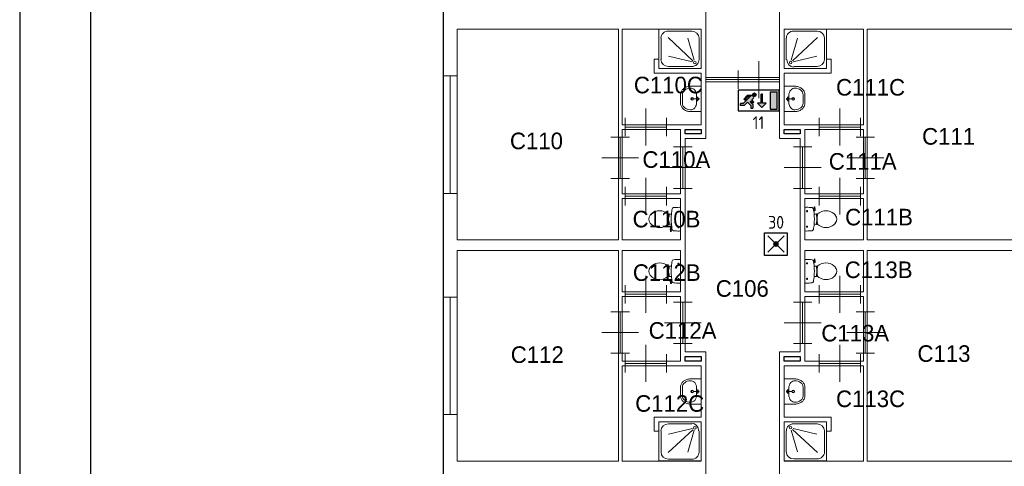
# Model space of a CAD drawing. Header units: millimetres. Extents: x 0 to 597, y 0 to 420.
# Tile 6 of 18: x 0 to 139, y 231 to 294. Entities that reach past the tile are written whole.
import ezdxf
from ezdxf.enums import TextEntityAlignment as Align

# ---------------------------------------------------------------- set-up
doc = ezdxf.new("R2010")
doc.units = ezdxf.units.MM
doc.header["$LTSCALE"] = 100
for name, color, linetype in [('BINNENMUUR', 7, 'Continuous'), ('BOUWKUNDE', 7, 'Continuous'), ('BUITENMUUR', 7, 'Continuous'), ('EL6350--Noodverlichting', 3, 'Continuous'), ('haltronic kader rand', 5, 'Continuous'), ('SANITAIR', 7, 'Continuous')]:
    doc.layers.add(name, color=color, linetype=linetype)
doc.layers.add('LABEL', color=7, linetype='Continuous', lineweight=0)
doc.styles.add('dgn175', font='dgn175.shx')
doc.styles.add('ISO18', font='ISO.shx', dxfattribs={"width": 0.9, "height": 1.8})

# ---------------------------------------------------------------- blocks, each defined once
blk = doc.blocks.new('22311')
at = {"layer": 'SANITAIR', "color": 7, "linetype": 'Continuous', "lineweight": 0}
for p, q in [((0.046, 0.192), (0.046, 0.662)), ((0.153, 0.178), (0.291, 0.658)), ((0.721, 0.67), (0.183, 0.17)), ((0.207, 0.811), (0.713, 0.811)), ((0.874, 0.662), (0.874, 0.192)), ((0.192, 0.142), (0.708, 0.27)), ((0.713, 0.043), (0.207, 0.043))]:
    blk.add_line(p, q, dxfattribs=at)
at = {"layer": 'SANITAIR', "color": 7, "linetype": 'Continuous', "lineweight": 0, "flags": 128}
blk.add_lwpolyline([(0, 0.854), (0, 0), (0.92, 0), (0.92, 0.854), (0, 0.854)], close=True, dxfattribs=at)
at = {"layer": 'SANITAIR', "color": 7, "linetype": 'Continuous', "lineweight": 0}
for centre, major_axis, ratio, start_param, end_param in [((0.208, 0.662), (0.159, 0), 0.956478, 1.570796, 3.141593), ((0.714, 0.662), (0.159, 0), 0.956478, 0, 1.570796), ((0.208, 0.193), (0, -0.161), 0.932569, 4.712389, 6.283185), ((0.714, 0.193), (0.161, 0), 0.928262, 4.712389, 6.283185)]:
    blk.add_ellipse(centre, major_axis=major_axis, ratio=ratio, start_param=start_param, end_param=end_param, dxfattribs=at)
blk.add_ellipse((0.139, 0.129), major_axis=(0, -0.0289), ratio=0.932569, dxfattribs=at)
blk = doc.blocks.new('22312')
at = {"layer": 'SANITAIR', "color": 7, "linetype": 'Continuous', "lineweight": 0}
for p, q in [((-0.874, -0.657), (-0.874, -0.191)), ((-0.721, -0.665), (-0.183, -0.169)), ((-0.713, -0.042), (-0.207, -0.042)), ((-0.192, -0.141), (-0.708, -0.268)), ((-0.153, -0.177), (-0.291, -0.653)), ((-0.046, -0.191), (-0.046, -0.657)), ((-0.207, -0.806), (-0.713, -0.806))]:
    blk.add_line(p, q, dxfattribs=at)
at = {"layer": 'SANITAIR', "color": 7, "linetype": 'Continuous', "lineweight": 0, "flags": 128}
blk.add_lwpolyline([(0, -0.848), (0, 0), (-0.92, 0), (-0.92, -0.848), (0, -0.848)], close=True, dxfattribs=at)
at = {"layer": 'SANITAIR', "color": 7, "linetype": 'Continuous', "lineweight": 0}
for centre, major_axis, ratio, start_param, end_param in [((-0.714, -0.191), (-0.161, 0), 0.921738, 4.712389, 6.283185), ((-0.208, -0.191), (0, 0.161), 0.926424, 4.712389, 6.283185), ((-0.714, -0.658), (-0.159, 0), 0.952465, 0, 1.570796), ((-0.208, -0.658), (-0.159, 0), 0.952465, 1.570796, 3.141593)]:
    blk.add_ellipse(centre, major_axis=major_axis, ratio=ratio, start_param=start_param, end_param=end_param, dxfattribs=at)
blk.add_ellipse((-0.139, -0.128), major_axis=(0, 0.0289), ratio=0.926424, dxfattribs=at)
blk = doc.blocks.new('2041')
at = {"layer": 'BOUWKUNDE', "color": 7, "linetype": 'Continuous', "lineweight": 0}
for p, q in [((-0.15, 0), (0.15, 0)), ((0, 0), (0, -2.55)), ((-0.15, -2.55), (0.15, -2.55))]:
    blk.add_line(p, q, dxfattribs=at)
blk = doc.blocks.new('2042')
at = {"layer": 'BOUWKUNDE', "color": 7, "linetype": 'Continuous', "lineweight": 0}
for p, q in [((-0.15, 0), (0.15, 0)), ((0, 0), (0, -2.55)), ((-0.15, -2.55), (0.15, -2.55))]:
    blk.add_line(p, q, dxfattribs=at)
blk = doc.blocks.new('20217')
at = {"layer": 'BOUWKUNDE', "color": 7, "linetype": 'Continuous', "lineweight": 0}
for p, q in [((0.45, 0), (0.45, 0.4)), ((0, -0.2), (0, 0.2)), ((0, 0), (0.9, 0)), ((0.45, -0.4), (0.45, 0)), ((0.9, -0.2), (0.9, 0.2))]:
    blk.add_line(p, q, dxfattribs=at)
blk = doc.blocks.new('20231')
at = {"layer": 'BOUWKUNDE', "color": 7, "linetype": 'Continuous', "lineweight": 0}
for p, q in [((0.45, 0), (0.45, 0.4)), ((0, -0.2), (0, 0.2)), ((0, 0), (0.9, 0)), ((0.45, -0.4), (0.45, 0)), ((0.9, -0.2), (0.9, 0.2))]:
    blk.add_line(p, q, dxfattribs=at)
blk = doc.blocks.new('20232')
at = {"layer": 'BOUWKUNDE', "color": 7, "linetype": 'Continuous', "lineweight": 0}
for p, q in [((0.45, 0), (0.45, 0.4)), ((0, -0.2), (0, 0.2)), ((0, 0), (0.9, 0)), ((0.45, -0.4), (0.45, 0)), ((0.9, -0.2), (0.9, 0.2))]:
    blk.add_line(p, q, dxfattribs=at)
blk = doc.blocks.new('20233')
at = {"layer": 'BOUWKUNDE', "color": 7, "linetype": 'Continuous', "lineweight": 0}
for p, q in [((-0.45, 0.4), (-0.45, 0)), ((-0.9, 0.2), (-0.9, -0.2)), ((0, 0), (-0.9, 0)), ((-0.45, 0), (-0.45, -0.4)), ((0, 0.2), (0, -0.2))]:
    blk.add_line(p, q, dxfattribs=at)
blk = doc.blocks.new('20234')
at = {"layer": 'BOUWKUNDE', "color": 7, "linetype": 'Continuous', "lineweight": 0}
for p, q in [((-0.2, 0), (0.2, 0)), ((0, 0), (0, -0.9)), ((-0.4, -0.45), (0, -0.45)), ((0, -0.45), (0.4, -0.45)), ((-0.2, -0.9), (0.2, -0.9))]:
    blk.add_line(p, q, dxfattribs=at)
blk = doc.blocks.new('20248')
at = {"layer": 'BOUWKUNDE', "color": 7, "linetype": 'Continuous', "lineweight": 0}
for p, q in [((-0.2, 0), (0.2, 0)), ((0, 0), (0, -0.9)), ((-0.4, -0.45), (0, -0.45)), ((0, -0.45), (0.4, -0.45)), ((-0.2, -0.9), (0.2, -0.9))]:
    blk.add_line(p, q, dxfattribs=at)
blk = doc.blocks.new('20250')
at = {"layer": 'BOUWKUNDE', "color": 7, "linetype": 'Continuous', "lineweight": 0}
for p, q in [((-0.45, 0.4), (-0.45, 0)), ((-0.9, 0.2), (-0.9, -0.2)), ((0, 0), (-0.9, 0)), ((-0.45, 0), (-0.45, -0.4)), ((0, 0.2), (0, -0.2))]:
    blk.add_line(p, q, dxfattribs=at)
blk = doc.blocks.new('20251')
at = {"layer": 'BOUWKUNDE', "color": 7, "linetype": 'Continuous', "lineweight": 0}
for p, q in [((0.2, 0.9), (-0.2, 0.9)), ((0, 0), (0, 0.9)), ((0, 0.45), (-0.4, 0.45)), ((0.4, 0.45), (0, 0.45)), ((0.2, 0), (-0.2, 0))]:
    blk.add_line(p, q, dxfattribs=at)
blk = doc.blocks.new('20252')
at = {"layer": 'BOUWKUNDE', "color": 7, "linetype": 'Continuous', "lineweight": 0}
for p, q in [((0.45, 0), (0.45, 0.4)), ((0, -0.2), (0, 0.2)), ((0, 0), (0.9, 0)), ((0.45, -0.4), (0.45, 0)), ((0.9, -0.2), (0.9, 0.2))]:
    blk.add_line(p, q, dxfattribs=at)
blk = doc.blocks.new('20253')
at = {"layer": 'BOUWKUNDE', "color": 7, "linetype": 'Continuous', "lineweight": 0}
for p, q in [((-0.2, 0), (0.2, 0)), ((0, 0), (0, -0.9)), ((-0.4, -0.45), (0, -0.45)), ((0, -0.45), (0.4, -0.45)), ((-0.2, -0.9), (0.2, -0.9))]:
    blk.add_line(p, q, dxfattribs=at)
blk = doc.blocks.new('20254')
at = {"layer": 'BOUWKUNDE', "color": 7, "linetype": 'Continuous', "lineweight": 0}
for p, q in [((-0.45, 0.4), (-0.45, 0)), ((-0.9, 0.2), (-0.9, -0.2)), ((0, 0), (-0.9, 0)), ((-0.45, 0), (-0.45, -0.4)), ((0, 0.2), (0, -0.2))]:
    blk.add_line(p, q, dxfattribs=at)
blk = doc.blocks.new('20255')
at = {"layer": 'BOUWKUNDE', "color": 7, "linetype": 'Continuous', "lineweight": 0}
for p, q in [((0.2, 0.9), (-0.2, 0.9)), ((0, 0), (0, 0.9)), ((0, 0.45), (-0.4, 0.45)), ((0.4, 0.45), (0, 0.45)), ((0.2, 0), (-0.2, 0))]:
    blk.add_line(p, q, dxfattribs=at)
blk = doc.blocks.new('20256')
at = {"layer": 'BOUWKUNDE', "color": 7, "linetype": 'Continuous', "lineweight": 0}
for p, q in [((0.45, 0), (0.45, 0.4)), ((0, -0.2), (0, 0.2)), ((0, 0), (0.9, 0)), ((0.45, -0.4), (0.45, 0)), ((0.9, -0.2), (0.9, 0.2))]:
    blk.add_line(p, q, dxfattribs=at)
blk = doc.blocks.new('20257')
at = {"layer": 'BOUWKUNDE', "color": 7, "linetype": 'Continuous', "lineweight": 0}
for p, q in [((-0.2, 0), (0.2, 0)), ((0, 0), (0, -0.9)), ((-0.4, -0.45), (0, -0.45)), ((0, -0.45), (0.4, -0.45)), ((-0.2, -0.9), (0.2, -0.9))]:
    blk.add_line(p, q, dxfattribs=at)
blk = doc.blocks.new('20258')
at = {"layer": 'BOUWKUNDE', "color": 7, "linetype": 'Continuous', "lineweight": 0}
for p, q in [((-0.2, 0), (0.2, 0)), ((0, 0), (0, -0.9)), ((-0.4, -0.45), (0, -0.45)), ((0, -0.45), (0.4, -0.45)), ((-0.2, -0.9), (0.2, -0.9))]:
    blk.add_line(p, q, dxfattribs=at)
blk = doc.blocks.new('20259')
at = {"layer": 'BOUWKUNDE', "color": 7, "linetype": 'Continuous', "lineweight": 0}
for p, q in [((0.45, 0), (0.45, 0.4)), ((0, -0.2), (0, 0.2)), ((0, 0), (0.9, 0)), ((0.45, -0.4), (0.45, 0)), ((0.9, -0.2), (0.9, 0.2))]:
    blk.add_line(p, q, dxfattribs=at)
blk = doc.blocks.new('2208')
at = {"layer": 'SANITAIR', "color": 7, "linetype": 'Continuous', "lineweight": 0}
for p, q in [((0, 0.248), (0, -0.248)), ((0.205, 0.222), (0.2, 0.259)), ((0.204, 0.264), (0.21, 0.266)), ((0.216, 0.262), (0.224, 0.21)), ((0.065, 0.173), (0.025, 0.173)), ((0.045, 0.193), (0.045, 0.152)), ((0.197, 0.211), (0.187, 0.208)), ((0.192, 0.178), (0.206, 0.183)), ((0.202, 0.181), (0.196, 0.21)), ((0.23, 0.111), (0.2, 0.111)), ((0.27, 0.101), (0.25, 0.101)), ((0.25, 0.101), (0.25, 0.057)), ((0.25, 0.067), (0.267, 0.067)), ((0.25, 0.057), (0.266, 0.057)), ((0.255, 0.057), (0.255, 0.035)), ((0.255, 0.035), (0.26, 0.035)), ((0.26, -0.035), (0.26, 0.035)), ((0.066, -0.163), (0.024, -0.163)), ((0.045, -0.143), (0.045, -0.184)), ((0.2, -0.111), (0.23, -0.111)), ((0.25, -0.057), (0.267, -0.057)), ((0.25, -0.101), (0.25, -0.057)), ((0.25, -0.067), (0.268, -0.067)), ((0.271, -0.101), (0.25, -0.101)), ((0.255, -0.035), (0.26, -0.035)), ((0.255, -0.057), (0.255, -0.035))]:
    blk.add_line(p, q, dxfattribs=at)
for centre in [(0.045, 0.173), (0.045, -0.163)]:
    blk.add_circle(centre, 0.012, dxfattribs=at)
for centre, radius, start, end in [((0.027, 0.214), 0.0434, 88.9808, 128.2302), ((0.028, -0.892), 1.15, 83.6509, 90), ((0.151, 0.217), 0.0335, 10.7271, 83.6509), ((-0.995, 0), 1.2, 5.3019, 10.7271), ((0.195, 0.221), 0.01, 281.8886, 7.2238), ((0.205, 0.26), 0.005, 105.7398, 187.2238), ((0.212, 0.262), 0.005, 8.4779, 105.7398), ((-0.992, 0), 1.197, 354.6981, 5.3019), ((0.2, 0.207), 0.025, 285.9272, 8.4779), ((0.231, 0.24), 0.129, 270, 303.8429), ((1.191, 0.009), 0.926, 174.3005, 186.9358), ((0.29, 0.099), 0.02, 127.7817, 174.3005), ((0.553, -0.241), 0.45, 121.0923, 123.8429), ((0.456, -0.08), 0.263, 39.1208, 121.0923), ((0.555, 0), 0.135, 320.8792, 39.1208), ((-0.995, 0), 1.2, 349.2904, 354.6981), ((0.231, -0.24), 0.129, 56.1571, 90), ((0.292, -0.1), 0.02, 186.9358, 232.58), ((0.553, 0.241), 0.45, 236.1571, 238.9077), ((0.456, 0.081), 0.263, 238.9077, 320.8792), ((0.027, -0.214), 0.0434, 231.7698, 271.0192), ((0.028, 0.893), 1.15, 270, 276.3309), ((0.151, -0.217), 0.034, 276.3309, 349.2904)]:
    blk.add_arc(centre, radius, start, end, dxfattribs=at)
blk = doc.blocks.new('2209')
at = {"layer": 'SANITAIR', "color": 7, "linetype": 'Continuous', "lineweight": 0}
for p, q in [((0, -0.248), (0, 0.248)), ((-0.271, 0.101), (-0.25, 0.101)), ((-0.25, 0.067), (-0.268, 0.067)), ((-0.25, 0.057), (-0.267, 0.057)), ((-0.26, 0.035), (-0.26, -0.035)), ((-0.255, 0.035), (-0.26, 0.035)), ((-0.255, 0.057), (-0.255, 0.035)), ((-0.25, 0.101), (-0.25, 0.057)), ((-0.2, 0.111), (-0.23, 0.111)), ((-0.066, 0.163), (-0.024, 0.163)), ((-0.045, 0.143), (-0.045, 0.184)), ((-0.27, -0.101), (-0.25, -0.101)), ((-0.25, -0.067), (-0.267, -0.067)), ((-0.25, -0.057), (-0.266, -0.057)), ((-0.255, -0.035), (-0.26, -0.035)), ((-0.255, -0.057), (-0.255, -0.035)), ((-0.25, -0.101), (-0.25, -0.057)), ((-0.23, -0.111), (-0.2, -0.111)), ((-0.216, -0.262), (-0.224, -0.21)), ((-0.192, -0.178), (-0.206, -0.183)), ((-0.202, -0.181), (-0.196, -0.21)), ((-0.197, -0.211), (-0.187, -0.208)), ((-0.065, -0.173), (-0.025, -0.173)), ((-0.045, -0.193), (-0.045, -0.152)), ((-0.204, -0.264), (-0.21, -0.266)), ((-0.205, -0.222), (-0.2, -0.259))]:
    blk.add_line(p, q, dxfattribs=at)
for centre in [(-0.045, 0.163), (-0.045, -0.173)]:
    blk.add_circle(centre, 0.012, dxfattribs=at)
for centre, radius, start, end in [((0.995, 0), 1.2, 169.2904, 174.6981), ((-0.151, 0.217), 0.034, 96.3309, 169.2904), ((-0.028, -0.893), 1.15, 90, 96.3309), ((-0.027, 0.214), 0.0434, 51.7698, 91.0192), ((-0.555, 0), 0.135, 140.8792, 219.1208), ((-0.456, -0.081), 0.263, 58.9077, 140.8792), ((-0.553, -0.241), 0.45, 56.1571, 58.9077), ((-0.231, 0.24), 0.129, 236.1571, 270), ((-0.292, 0.1), 0.02, 6.9358, 52.58), ((-1.191, -0.009), 0.926, 354.3005, 6.9358), ((0.992, 0), 1.197, 174.6981, 185.3019), ((-0.456, 0.08), 0.263, 219.1208, 301.0923), ((-0.553, 0.241), 0.45, 301.0923, 303.8429), ((-0.231, -0.24), 0.129, 90, 123.8429), ((-0.29, -0.099), 0.02, 307.7817, 354.3005), ((-0.2, -0.207), 0.025, 105.9272, 188.4779), ((-0.195, -0.221), 0.01, 101.8886, 187.2238), ((0.995, 0), 1.2, 185.3019, 190.7271), ((-0.212, -0.262), 0.005, 188.4779, 285.7398), ((-0.205, -0.26), 0.005, 285.7398, 7.2238), ((-0.151, -0.217), 0.0335, 190.7271, 263.6509), ((-0.028, 0.892), 1.15, 263.6509, 270), ((-0.027, -0.214), 0.0434, 268.9808, 308.2302)]:
    blk.add_arc(centre, radius, start, end, dxfattribs=at)
blk = doc.blocks.new('22026')
at = {"layer": 'SANITAIR', "color": 7, "linetype": 'Continuous', "lineweight": 0}
for p, q in [((0, 0.248), (0, -0.248)), ((0.205, 0.222), (0.2, 0.259)), ((0.204, 0.264), (0.21, 0.266)), ((0.216, 0.262), (0.224, 0.21)), ((0.065, 0.173), (0.025, 0.173)), ((0.045, 0.193), (0.045, 0.152)), ((0.197, 0.211), (0.187, 0.208)), ((0.192, 0.178), (0.206, 0.183)), ((0.202, 0.181), (0.196, 0.21)), ((0.23, 0.111), (0.2, 0.111)), ((0.27, 0.101), (0.25, 0.101)), ((0.25, 0.101), (0.25, 0.057)), ((0.25, 0.067), (0.267, 0.067)), ((0.25, 0.057), (0.266, 0.057)), ((0.255, 0.057), (0.255, 0.035)), ((0.255, 0.035), (0.26, 0.035)), ((0.26, -0.035), (0.26, 0.035)), ((0.066, -0.163), (0.024, -0.163)), ((0.045, -0.143), (0.045, -0.184)), ((0.2, -0.111), (0.23, -0.111)), ((0.25, -0.057), (0.267, -0.057)), ((0.25, -0.101), (0.25, -0.057)), ((0.25, -0.067), (0.268, -0.067)), ((0.271, -0.101), (0.25, -0.101)), ((0.255, -0.035), (0.26, -0.035)), ((0.255, -0.057), (0.255, -0.035))]:
    blk.add_line(p, q, dxfattribs=at)
for centre in [(0.045, 0.173), (0.045, -0.163)]:
    blk.add_circle(centre, 0.012, dxfattribs=at)
for centre, radius, start, end in [((0.027, 0.214), 0.0434, 88.9808, 128.2302), ((0.028, -0.892), 1.15, 83.6509, 90), ((0.151, 0.217), 0.0335, 10.7271, 83.6509), ((-0.995, 0), 1.2, 5.3019, 10.7271), ((0.195, 0.221), 0.01, 281.8886, 7.2238), ((0.205, 0.26), 0.005, 105.7398, 187.2238), ((0.212, 0.262), 0.005, 8.4779, 105.7398), ((-0.992, 0), 1.197, 354.6981, 5.3019), ((0.2, 0.207), 0.025, 285.9272, 8.4779), ((0.231, 0.24), 0.129, 270, 303.8429), ((1.191, 0.009), 0.926, 174.3005, 186.9358), ((0.29, 0.099), 0.02, 127.7817, 174.3005), ((0.553, -0.241), 0.45, 121.0923, 123.8429), ((0.456, -0.08), 0.263, 39.1208, 121.0923), ((0.555, 0), 0.135, 320.8792, 39.1208), ((-0.995, 0), 1.2, 349.2904, 354.6981), ((0.231, -0.24), 0.129, 56.1571, 90), ((0.292, -0.1), 0.02, 186.9358, 232.58), ((0.553, 0.241), 0.45, 236.1571, 238.9077), ((0.456, 0.081), 0.263, 238.9077, 320.8792), ((0.027, -0.214), 0.0434, 231.7698, 271.0192), ((0.028, 0.893), 1.15, 270, 276.3309), ((0.151, -0.217), 0.034, 276.3309, 349.2904)]:
    blk.add_arc(centre, radius, start, end, dxfattribs=at)
blk = doc.blocks.new('2212')
at = {"layer": 'SANITAIR', "color": 7, "linetype": 'Continuous', "lineweight": 0}
for p, q in [((0.064, 0.037), (0.089, 0.029)), ((0.065, 0), (0.082, 0.045)), ((0.065, 0), (0.082, -0.045)), ((0.065, 0), (0.153, 0)), ((0.1, -0.079), (0.1, 0.079)), ((0.41, 0.091), (0.41, -0.091)), ((0.064, -0.037), (0.089, -0.029))]:
    blk.add_line(p, q, dxfattribs=at)
at = {"layer": 'SANITAIR', "color": 7, "linetype": 'Continuous', "lineweight": 0, "flags": 128}
blk.add_lwpolyline([(0, -0.275), (0.235, -0.275), (0.235, -0.275), (0.255, -0.274), (0.274, -0.271), (0.292, -0.268), (0.31, -0.263), (0.328, -0.256), (0.345, -0.249), (0.361, -0.24), (0.376, -0.23), (0.389, -0.219), (0.402, -0.207), (0.413, -0.195), (0.423, -0.181), (0.432, -0.167), (0.439, -0.153), (0.444, -0.138), (0.448, -0.122), (0.45, -0.107), (0.45, -0.091), (0.45, -0.091), (0.45, 0.091), (0.45, 0.091), (0.45, 0.107), (0.448, 0.122), (0.444, 0.138), (0.439, 0.153), (0.432, 0.167), (0.423, 0.181), (0.413, 0.195), (0.402, 0.207), (0.389, 0.219), (0.376, 0.23), (0.361, 0.24), (0.345, 0.249), (0.328, 0.256), (0.31, 0.263), (0.292, 0.268), (0.274, 0.271), (0.255, 0.274), (0.235, 0.275), (0.235, 0.275), (0, 0.275), (0, -0.275)], close=True, dxfattribs=at)
at = {"layer": 'SANITAIR', "color": 7, "linetype": 'Continuous', "lineweight": 0}
for centre, radius in [((0.065, 0), 0.0175), ((0.195, 0), 0.03), ((0.195, 0), 0.02)]:
    blk.add_circle(centre, radius, dxfattribs=at)
for centre, major_axis, ratio, start_param, end_param in [((0.21, 0.096), (-0.04, -0.136), 0.751905, 3.285304, 5.05863), ((0.23, 0.096), (0.18, -0.002), 0.771034, 6.267651, 7.838442), ((0.21, -0.096), (-0.04, 0.136), 0.751905, 1.224555, 2.997882), ((0.23, -0.096), (-0.18, -0.002), 0.771034, 1.586336, 3.157127)]:
    blk.add_ellipse(centre, major_axis=major_axis, ratio=ratio, start_param=start_param, end_param=end_param, dxfattribs=at)
blk = doc.blocks.new('22110')
at = {"layer": 'SANITAIR', "color": 7, "linetype": 'Continuous', "lineweight": 0}
for p, q in [((-0.41, -0.091), (-0.41, 0.091)), ((-0.065, 0), (-0.153, 0)), ((-0.1, 0.079), (-0.1, -0.079)), ((-0.064, 0.037), (-0.089, 0.029)), ((-0.065, 0), (-0.082, 0.045)), ((-0.065, 0), (-0.082, -0.045)), ((-0.064, -0.037), (-0.089, -0.029))]:
    blk.add_line(p, q, dxfattribs=at)
at = {"layer": 'SANITAIR', "color": 7, "linetype": 'Continuous', "lineweight": 0, "flags": 128}
blk.add_lwpolyline([(0, 0.275), (-0.235, 0.275), (-0.235, 0.275), (-0.255, 0.274), (-0.274, 0.271), (-0.292, 0.268), (-0.31, 0.263), (-0.328, 0.256), (-0.345, 0.249), (-0.361, 0.24), (-0.376, 0.23), (-0.389, 0.219), (-0.402, 0.207), (-0.413, 0.195), (-0.423, 0.181), (-0.432, 0.167), (-0.439, 0.153), (-0.444, 0.138), (-0.448, 0.122), (-0.45, 0.107), (-0.45, 0.091), (-0.45, 0.091), (-0.45, -0.091), (-0.45, -0.091), (-0.45, -0.107), (-0.448, -0.122), (-0.444, -0.138), (-0.439, -0.153), (-0.432, -0.167), (-0.423, -0.181), (-0.413, -0.195), (-0.402, -0.207), (-0.389, -0.219), (-0.376, -0.23), (-0.361, -0.24), (-0.345, -0.249), (-0.328, -0.256), (-0.31, -0.263), (-0.292, -0.268), (-0.274, -0.271), (-0.255, -0.274), (-0.235, -0.275), (-0.235, -0.275), (0, -0.275), (0, 0.275)], close=True, dxfattribs=at)
at = {"layer": 'SANITAIR', "color": 7, "linetype": 'Continuous', "lineweight": 0}
for centre, radius in [((-0.195, 0), 0.03), ((-0.195, 0), 0.02), ((-0.065, 0), 0.0175)]:
    blk.add_circle(centre, radius, dxfattribs=at)
for centre, major_axis, ratio, start_param, end_param in [((-0.23, 0.096), (0.18, 0.002), 0.771034, 1.586336, 3.157127), ((-0.21, 0.096), (0.04, -0.136), 0.751905, 1.224555, 2.997882), ((-0.23, -0.096), (-0.18, 0.002), 0.771034, 6.267651, 7.838442), ((-0.21, -0.096), (0.04, 0.136), 0.751905, 3.285304, 5.05863)]:
    blk.add_ellipse(centre, major_axis=major_axis, ratio=ratio, start_param=start_param, end_param=end_param, dxfattribs=at)
blk = doc.blocks.new('22113')
at = {"layer": 'SANITAIR', "color": 7, "linetype": 'Continuous', "lineweight": 0}
for p, q in [((0.064, 0.037), (0.089, 0.029)), ((0.065, 0), (0.082, 0.045)), ((0.065, 0), (0.082, -0.045)), ((0.065, 0), (0.153, 0)), ((0.1, -0.079), (0.1, 0.079)), ((0.41, 0.091), (0.41, -0.091)), ((0.064, -0.037), (0.089, -0.029))]:
    blk.add_line(p, q, dxfattribs=at)
at = {"layer": 'SANITAIR', "color": 7, "linetype": 'Continuous', "lineweight": 0, "flags": 128}
blk.add_lwpolyline([(0, -0.275), (0.235, -0.275), (0.235, -0.275), (0.255, -0.274), (0.274, -0.271), (0.292, -0.268), (0.31, -0.263), (0.328, -0.256), (0.345, -0.249), (0.361, -0.24), (0.376, -0.23), (0.389, -0.219), (0.402, -0.207), (0.413, -0.195), (0.423, -0.181), (0.432, -0.167), (0.439, -0.153), (0.444, -0.138), (0.448, -0.122), (0.45, -0.107), (0.45, -0.091), (0.45, -0.091), (0.45, 0.091), (0.45, 0.091), (0.45, 0.107), (0.448, 0.122), (0.444, 0.138), (0.439, 0.153), (0.432, 0.167), (0.423, 0.181), (0.413, 0.195), (0.402, 0.207), (0.389, 0.219), (0.376, 0.23), (0.361, 0.24), (0.345, 0.249), (0.328, 0.256), (0.31, 0.263), (0.292, 0.268), (0.274, 0.271), (0.255, 0.274), (0.235, 0.275), (0.235, 0.275), (0, 0.275), (0, -0.275)], close=True, dxfattribs=at)
at = {"layer": 'SANITAIR', "color": 7, "linetype": 'Continuous', "lineweight": 0}
for centre, radius in [((0.065, 0), 0.0175), ((0.195, 0), 0.03), ((0.195, 0), 0.02)]:
    blk.add_circle(centre, radius, dxfattribs=at)
for centre, major_axis, ratio, start_param, end_param in [((0.21, 0.096), (-0.04, -0.136), 0.751905, 3.285304, 5.05863), ((0.23, 0.096), (0.18, -0.002), 0.771034, 6.267651, 7.838442), ((0.21, -0.096), (-0.04, 0.136), 0.751905, 1.224555, 2.997882), ((0.23, -0.096), (-0.18, -0.002), 0.771034, 1.586336, 3.157127)]:
    blk.add_ellipse(centre, major_axis=major_axis, ratio=ratio, start_param=start_param, end_param=end_param, dxfattribs=at)
blk = doc.blocks.new('22032')
at = {"layer": 'SANITAIR', "color": 7, "linetype": 'Continuous', "lineweight": 0}
for p, q in [((0, -0.248), (0, 0.248)), ((-0.271, 0.101), (-0.25, 0.101)), ((-0.25, 0.067), (-0.268, 0.067)), ((-0.25, 0.057), (-0.267, 0.057)), ((-0.26, 0.035), (-0.26, -0.035)), ((-0.255, 0.035), (-0.26, 0.035)), ((-0.255, 0.057), (-0.255, 0.035)), ((-0.25, 0.101), (-0.25, 0.057)), ((-0.2, 0.111), (-0.23, 0.111)), ((-0.066, 0.163), (-0.024, 0.163)), ((-0.045, 0.143), (-0.045, 0.184)), ((-0.27, -0.101), (-0.25, -0.101)), ((-0.25, -0.067), (-0.267, -0.067)), ((-0.25, -0.057), (-0.266, -0.057)), ((-0.255, -0.035), (-0.26, -0.035)), ((-0.255, -0.057), (-0.255, -0.035)), ((-0.25, -0.101), (-0.25, -0.057)), ((-0.23, -0.111), (-0.2, -0.111)), ((-0.216, -0.262), (-0.224, -0.21)), ((-0.192, -0.178), (-0.206, -0.183)), ((-0.202, -0.181), (-0.196, -0.21)), ((-0.197, -0.211), (-0.187, -0.208)), ((-0.065, -0.173), (-0.025, -0.173)), ((-0.045, -0.193), (-0.045, -0.152)), ((-0.204, -0.264), (-0.21, -0.266)), ((-0.205, -0.222), (-0.2, -0.259))]:
    blk.add_line(p, q, dxfattribs=at)
for centre in [(-0.045, 0.163), (-0.045, -0.173)]:
    blk.add_circle(centre, 0.012, dxfattribs=at)
for centre, radius, start, end in [((0.995, 0), 1.2, 169.2904, 174.6981), ((-0.151, 0.217), 0.034, 96.3309, 169.2904), ((-0.028, -0.893), 1.15, 90, 96.3309), ((-0.027, 0.214), 0.0434, 51.7698, 91.0192), ((-0.555, 0), 0.135, 140.8792, 219.1208), ((-0.456, -0.081), 0.263, 58.9077, 140.8792), ((-0.553, -0.241), 0.45, 56.1571, 58.9077), ((-0.231, 0.24), 0.129, 236.1571, 270), ((-0.292, 0.1), 0.02, 6.9358, 52.58), ((-1.191, -0.009), 0.926, 354.3005, 6.9358), ((0.992, 0), 1.197, 174.6981, 185.3019), ((-0.456, 0.08), 0.263, 219.1208, 301.0923), ((-0.553, 0.241), 0.45, 301.0923, 303.8429), ((-0.231, -0.24), 0.129, 90, 123.8429), ((-0.29, -0.099), 0.02, 307.7817, 354.3005), ((-0.2, -0.207), 0.025, 105.9272, 188.4779), ((-0.195, -0.221), 0.01, 101.8886, 187.2238), ((0.995, 0), 1.2, 185.3019, 190.7271), ((-0.212, -0.262), 0.005, 188.4779, 285.7398), ((-0.205, -0.26), 0.005, 285.7398, 7.2238), ((-0.151, -0.217), 0.0335, 190.7271, 263.6509), ((-0.028, 0.892), 1.15, 263.6509, 270), ((-0.027, -0.214), 0.0434, 268.9808, 308.2302)]:
    blk.add_arc(centre, radius, start, end, dxfattribs=at)
blk = doc.blocks.new('22125')
at = {"layer": 'SANITAIR', "color": 7, "linetype": 'Continuous', "lineweight": 0}
for p, q in [((-0.41, -0.091), (-0.41, 0.091)), ((-0.065, 0), (-0.153, 0)), ((-0.1, 0.079), (-0.1, -0.079)), ((-0.064, 0.037), (-0.089, 0.029)), ((-0.065, 0), (-0.082, 0.045)), ((-0.065, 0), (-0.082, -0.045)), ((-0.064, -0.037), (-0.089, -0.029))]:
    blk.add_line(p, q, dxfattribs=at)
at = {"layer": 'SANITAIR', "color": 7, "linetype": 'Continuous', "lineweight": 0, "flags": 128}
blk.add_lwpolyline([(0, 0.275), (-0.235, 0.275), (-0.235, 0.275), (-0.255, 0.274), (-0.274, 0.271), (-0.292, 0.268), (-0.31, 0.263), (-0.328, 0.256), (-0.345, 0.249), (-0.361, 0.24), (-0.376, 0.23), (-0.389, 0.219), (-0.402, 0.207), (-0.413, 0.195), (-0.423, 0.181), (-0.432, 0.167), (-0.439, 0.153), (-0.444, 0.138), (-0.448, 0.122), (-0.45, 0.107), (-0.45, 0.091), (-0.45, 0.091), (-0.45, -0.091), (-0.45, -0.091), (-0.45, -0.107), (-0.448, -0.122), (-0.444, -0.138), (-0.439, -0.153), (-0.432, -0.167), (-0.423, -0.181), (-0.413, -0.195), (-0.402, -0.207), (-0.389, -0.219), (-0.376, -0.23), (-0.361, -0.24), (-0.345, -0.249), (-0.328, -0.256), (-0.31, -0.263), (-0.292, -0.268), (-0.274, -0.271), (-0.255, -0.274), (-0.235, -0.275), (-0.235, -0.275), (0, -0.275), (0, 0.275)], close=True, dxfattribs=at)
at = {"layer": 'SANITAIR', "color": 7, "linetype": 'Continuous', "lineweight": 0}
for centre, radius in [((-0.195, 0), 0.03), ((-0.195, 0), 0.02), ((-0.065, 0), 0.0175)]:
    blk.add_circle(centre, radius, dxfattribs=at)
for centre, major_axis, ratio, start_param, end_param in [((-0.23, 0.096), (0.18, 0.002), 0.771034, 1.586336, 3.157127), ((-0.21, 0.096), (0.04, -0.136), 0.751905, 1.224555, 2.997882), ((-0.23, -0.096), (-0.18, 0.002), 0.771034, 6.267651, 7.838442), ((-0.21, -0.096), (0.04, 0.136), 0.751905, 3.285304, 5.05863)]:
    blk.add_ellipse(centre, major_axis=major_axis, ratio=ratio, start_param=start_param, end_param=end_param, dxfattribs=at)
blk = doc.blocks.new('20441')
at = {"layer": 'BOUWKUNDE', "color": 7, "linetype": 'Continuous', "lineweight": 0}
for p, q in [((-0.7, 0.15), (-0.7, -0.15)), ((0, 0), (-0.7, 0)), ((0, 0.15), (0, -0.15))]:
    blk.add_line(p, q, dxfattribs=at)
blk = doc.blocks.new('202177')
at = {"layer": 'BOUWKUNDE', "color": 7, "linetype": 'Continuous', "lineweight": 0}
for p, q in [((0.2, 0.9), (-0.2, 0.9)), ((0, 0), (0, 0.9)), ((0, 0.45), (-0.4, 0.45)), ((0.4, 0.45), (0, 0.45)), ((0.2, 0), (-0.2, 0))]:
    blk.add_line(p, q, dxfattribs=at)
blk = doc.blocks.new('AnonymousCell')
at = {"layer": 'BUITENMUUR', "color": 7, "linetype": 'Continuous', "lineweight": 30, "flags": 128}
for points in [[(-24.8, -22.985), (13.97, -22.985), (18.4, -22.985), (26, -22.985), (26, 15.785), (24.8, 15.785), (24.8, 22.985), (-13.97, 22.985), (-18.4, 22.985), (-26, 22.985), (-26, -15.785), (-24.8, -15.785), (-24.8, -22.985)], [(-20.75, 6.115), (-20.4, 6.115), (-20.4, 6.015), (-20.75, 6.015), (-20.75, 6.115)], [(-18.6, 6.115), (-18.25, 6.115), (-18.25, 6.015), (-18.6, 6.015), (-18.6, 6.115)], [(-20.75, 1.185), (-20.4, 1.185), (-20.4, 1.085), (-20.75, 1.085), (-20.75, 1.185)], [(-18.6, 1.185), (-18.25, 1.185), (-18.25, 1.085), (-18.6, 1.085), (-18.6, 1.185)]]:
    blk.add_lwpolyline(points, close=True, dxfattribs=at)
blk = doc.blocks.new('22326')
at = {"layer": 'SANITAIR', "color": 7, "linetype": 'Continuous', "lineweight": 0}
for p, q in [((-0.874, 0.662), (-0.874, 0.192)), ((-0.721, 0.67), (-0.183, 0.17)), ((-0.207, 0.811), (-0.713, 0.811)), ((-0.153, 0.178), (-0.291, 0.658)), ((-0.046, 0.192), (-0.046, 0.662)), ((-0.192, 0.142), (-0.708, 0.27)), ((-0.713, 0.043), (-0.207, 0.043))]:
    blk.add_line(p, q, dxfattribs=at)
at = {"layer": 'SANITAIR', "color": 7, "linetype": 'Continuous', "lineweight": 0, "flags": 128}
blk.add_lwpolyline([(0, 0.854), (0, 0), (-0.92, 0), (-0.92, 0.854), (0, 0.854)], close=True, dxfattribs=at)
at = {"layer": 'SANITAIR', "color": 7, "linetype": 'Continuous', "lineweight": 0}
for centre, major_axis, start_param, end_param in [((-0.714, 0.662), (0.161, 0), 1.570796, 3.141593), ((-0.208, 0.662), (0.161, 0), 0, 1.570796), ((-0.714, 0.193), (-0.161, 0), 0, 1.570796), ((-0.208, 0.193), (-0.161, 0), 1.570796, 3.141593)]:
    blk.add_ellipse(centre, major_axis=major_axis, ratio=0.928261, start_param=start_param, end_param=end_param, dxfattribs=at)
blk.add_ellipse((-0.139, 0.129), major_axis=(-0.029, 0), ratio=0.928261, dxfattribs=at)
blk = doc.blocks.new('22327')
at = {"layer": 'SANITAIR', "color": 7, "linetype": 'Continuous', "lineweight": 0}
for p, q in [((0.046, -0.19), (0.046, -0.654)), ((0.153, -0.176), (0.291, -0.65)), ((0.721, -0.662), (0.183, -0.168)), ((0.192, -0.14), (0.708, -0.267)), ((0.713, -0.042), (0.207, -0.042)), ((0.874, -0.654), (0.874, -0.19)), ((0.207, -0.802), (0.713, -0.802))]:
    blk.add_line(p, q, dxfattribs=at)
at = {"layer": 'SANITAIR', "color": 7, "linetype": 'Continuous', "lineweight": 0, "flags": 128}
blk.add_lwpolyline([(0, -0.844), (0, 0), (0.92, 0), (0.92, -0.844), (0, -0.844)], close=True, dxfattribs=at)
at = {"layer": 'SANITAIR', "color": 7, "linetype": 'Continuous', "lineweight": 0}
for centre, major_axis, start_param, end_param in [((0.208, -0.19), (0.161, 0), 1.570796, 3.141593), ((0.714, -0.19), (0.161, 0), 0, 1.570796), ((0.208, -0.655), (-0.161, 0), 0, 1.570796), ((0.714, -0.655), (-0.161, 0), 1.570796, 3.141593)]:
    blk.add_ellipse(centre, major_axis=major_axis, ratio=0.917391, start_param=start_param, end_param=end_param, dxfattribs=at)
blk.add_ellipse((0.139, -0.127), major_axis=(0.029, 0), ratio=0.917391, dxfattribs=at)
blk = doc.blocks.new('ANV')
for p, q in [((-2.5, 497.5), (497.5, 497.5)), ((-2.5, -2.5), (-2.5, 497.5)), ((497.5, 497.5), (497.5, -2.5)), ((70.72325, 70.72325), (424.27675, 424.27675)), ((70.72325, 424.27675), (424.27675, 70.72325)), ((497.5, -2.5), (-2.5, -2.5))]:
    blk.add_line(p, q)
at = {"const_width": 62.5}
blk.add_lwpolyline([(216.25, 247.5, 1), (278.75, 247.5, 1)], format="xyb", close=True, dxfattribs=at)
blk = doc.blocks.new('nuo')
at = {"ltscale": 5.5}
for points in [[(301, 236), (331, 266, 0.388721), (333, 320, -0.055261), (327, 326, 0.375772), (274, 322), (114, 161), (50, 161), (50, 113), (133, 113), (208, 188), (278, 118), (278, 57), (326, 57), (326, 137), (264, 199), (278, 213), (326, 165), (349, 188)], [(274, 322, -0.198912), (303, 334), (200, 334), (123, 256), (145, 234), (213, 302), (254, 302)], [(333, 320, 0.62111), (398, 352, 1), (318, 352, 0.176186), (327, 326, -0.055261)], [(537, 366), (507, 366), (507, 167), (427, 167), (522, 72), (617, 167), (537, 167)], [(708, 35), (858, 35), (858, 415), (708, 415)]]:
    blk.add_hatch(color=256, dxfattribs=at).paths.add_polyline_path(points)
at = {"color": 0, "linetype": 'Continuous'}
for p, q in [((900, 450), (0, 450)), ((0, 450), (0, 0)), ((900, 450), (900, 0)), ((274, 322), (114, 161)), ((123, 256), (200, 334)), ((145, 234), (123, 256)), ((145, 234), (213, 302)), ((303, 334), (200, 334)), ((254, 302), (213, 302)), ((331, 266), (301, 236)), ((349, 188), (301, 236)), ((708, 415), (858, 415)), ((708, 415), (708, 35)), ((858, 35), (858, 415)), ((0, 0), (900, 0)), ((114, 161), (50, 161)), ((133, 113), (50, 113)), ((208, 188), (133, 113)), ((278, 118), (208, 188)), ((278, 213), (264, 199)), ((264, 199), (326, 137)), ((326, 165), (278, 213)), ((278, 118), (278, 57)), ((326, 137), (326, 57)), ((708, 35), (858, 35))]:
    blk.add_line(p, q, dxfattribs=at)
at = {"ltscale": 5.5}
for p, q in [((507, 167), (507, 366)), ((537, 366), (507, 366)), ((537, 167), (537, 366)), ((50, 113), (50, 161)), ((278, 57), (326, 57)), ((326, 165), (349, 188)), ((507, 167), (427, 167)), ((617, 167), (537, 167))]:
    blk.add_line(p, q, dxfattribs=at)
blk.add_lwpolyline([(427, 167), (522, 72), (617, 167)], dxfattribs=at)
at = {"color": 0, "linetype": 'Continuous'}
blk.add_circle((358, 352), 40, dxfattribs=at)
blk.add_arc((303, 294), 40, 315, 135, dxfattribs=at)

msp = doc.modelspace()

# ---------------------------------------------------------------- linework, layer by layer
at = {"layer": 'BINNENMUUR', "color": 7, "linetype": 'Continuous', "lineweight": 13, "flags": 128}
for points in [[(93.91, 386.65), (93.91, 372.35), (96.83, 372.35), (96.83, 340.04), (93.91, 340.04), (93.91, 309.95), (96.83, 309.95), (96.83, 286.27), (107.23, 286.27), (107.23, 386.65), (93.91, 386.65)], [(61.73, 293.05), (61.73, 268.72), (61.73, 263.34), (84.48, 263.34), (84.48, 293.05), (61.73, 293.05)], [(85, 293.05), (85, 279.59), (96.18, 279.59), (96.18, 286.87), (89.55, 286.87), (89.55, 288.82), (90.2, 288.82), (90.2, 287.52), (96.18, 287.52), (96.18, 293.05), (85, 293.05)], [(107.88, 293.05), (107.88, 287.52), (113.86, 287.52), (113.86, 288.82), (114.51, 288.82), (114.51, 286.87), (107.88, 286.87), (107.88, 279.59), (119.06, 279.59), (119.06, 293.05), (107.88, 293.05)], [(142.33, 293.05), (119.58, 293.05), (119.58, 263.34), (142.33, 263.34), (142.33, 293.05)], [(96.83, 285.62), (96.83, 277.64), (93.91, 277.64), (93.91, 247.55), (96.83, 247.55), (96.83, 215.24), (93.91, 215.24), (93.91, 185.15), (96.83, 185.15), (96.83, 177.36), (107.23, 177.36), (107.23, 185.15), (110.16, 185.15), (110.16, 215.24), (107.23, 215.24), (107.23, 247.55), (110.16, 247.55), (110.16, 277.64), (107.23, 277.64), (107.23, 285.62), (96.83, 285.62)], [(89.13, 278.94), (85, 278.94), (85, 269.84), (89.13, 269.84), (93.26, 269.84), (93.26, 278.94), (89.13, 278.94)], [(110.81, 278.94), (110.81, 269.84), (119.06, 269.84), (119.06, 278.94), (110.81, 278.94)], [(85, 269.19), (85, 263.34), (93.26, 263.34), (93.26, 269.19), (85, 269.19)], [(110.81, 269.19), (110.81, 263.34), (119.06, 263.34), (119.06, 269.19), (110.81, 269.19)], [(61.73, 261.85), (61.73, 232.14), (84.48, 232.14), (84.48, 261.85), (61.73, 261.85)], [(85, 261.85), (85, 256), (89.13, 256), (93.26, 256), (93.26, 261.85), (85, 261.85)], [(110.81, 261.85), (110.81, 256), (119.06, 256), (119.06, 261.85), (110.81, 261.85)], [(119.58, 261.85), (119.58, 232.14), (142.33, 232.14), (142.33, 261.85), (119.58, 261.85)], [(85, 255.35), (85, 246.25), (93.26, 246.25), (93.26, 255.35), (85, 255.35)], [(119.06, 255.35), (110.81, 255.35), (110.81, 246.25), (119.06, 246.25), (119.06, 255.35)], [(96.18, 245.6), (85, 245.6), (85, 232.14), (96.18, 232.14), (96.18, 237.67), (90.2, 237.67), (90.2, 236.37), (89.55, 236.37), (89.55, 238.32), (96.18, 238.32), (96.18, 245.6)], [(119.06, 245.6), (107.88, 245.6), (107.88, 238.32), (114.51, 238.32), (114.51, 236.37), (113.86, 236.37), (113.86, 237.67), (107.88, 237.67), (107.88, 232.14), (119.06, 232.14), (119.06, 245.6)]]:
    msp.add_lwpolyline(points, close=True, dxfattribs=at)
at = {"layer": 'haltronic kader rand', "color": 8}
msp.add_lwpolyline([(0, 0), (594, 0), (594, 420), (0, 420)], close=True, dxfattribs=at)
at = {"layer": 'haltronic kader rand'}
msp.add_lwpolyline([(10, 10), (584, 10), (584, 410), (10, 410)], close=True, dxfattribs=at)

# ---------------------------------------------------------------- block references
at = {"color": 7, "linetype": 'Continuous', "lineweight": 30, "xscale": 6.5, "yscale": 6.5, "zscale": 6.5}
msp.add_blockref('AnonymousCell', (228.78, 239.19), dxfattribs=at)
at = {"color": 7, "linetype": 'Continuous', "lineweight": 0, "xscale": 6.5, "yscale": 6.5, "zscale": 6.5}
for name, p in [('22326', (96.18, 287.52)), ('22311', (107.88, 287.52)), ('20217', (101.38, 285.95)), ('2041', (60.76, 286.48)), ('20441', (101.38, 285.95)), ('22125', (96.18, 283.23)), ('22113', (107.88, 283.23)), ('20231', (85.42, 279.27)), ('20252', (112.8, 279.27)), ('20251', (84.74, 271.99)), ('20253', (119.32, 277.84)), ('20248', (93.58, 276.46)), ('20255', (110.48, 270.61)), ('20250', (91.27, 269.52)), ('20254', (118.65, 269.52)), ('2209', (93.26, 266.27)), ('22026', (110.81, 266.27)), ('22032', (93.26, 258.92)), ('2208', (110.81, 258.92)), ('20256', (85.42, 255.67)), ('20233', (118.65, 255.67)), ('2042', (60.76, 255.28)), ('20257', (93.58, 254.58)), ('20234', (110.48, 254.58)), ('20258', (84.74, 253.2)), ('202177', (119.32, 247.35)), ('20259', (85.42, 245.92)), ('20232', (112.8, 245.92)), ('22110', (96.18, 241.96)), ('2212', (107.88, 241.96)), ('22312', (96.18, 237.67)), ('22327', (107.88, 237.67))]:
    msp.add_blockref(name, p, dxfattribs=at)
at = {"layer": 'EL6350--Noodverlichting', "xscale": 0.006399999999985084, "yscale": 0.006399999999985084, "zscale": 0.006399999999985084}
for name, p in [('nuo', (101.38, 281.57)), ('ANV', (105.14, 261.18))]:
    msp.add_blockref(name, p, dxfattribs=at)

# ---------------------------------------------------------------- texts
at = {"layer": 'EL6350--Noodverlichting', "color": 1, "style": 'ISO18'}
for s, p in [('11', (104.25, 279.88)), ('30', (106.74, 265.83))]:
    msp.add_text(s, height=1.8, dxfattribs=at).set_placement(p, align=Align.MIDDLE)
at = {"layer": 'LABEL', "color": 7, "linetype": 'Continuous', "lineweight": 0, "style": 'dgn175'}
for s, p in [('C110C', (86.67, 284.02)), ('C111C', (115.2, 283.7)), ('C110', (69.18, 276.14)), ('C111', (127.34, 276.78)), ('C110A', (87.88, 273.51)), ('C111A', (114.18, 273.25)), ('C110B', (86.49, 265.11)), ('C111B', (116.48, 265.39)), ('C112B', (86.53, 257.56)), ('C113B', (116.43, 257.96)), ('C106', (98.23, 255.32)), ('C112A', (88.76, 249.4)), ('C113A', (113.12, 249.02)), ('C112', (69.3, 245.99)), ('C113', (126.69, 246.14)), ('C113C', (115.2, 239.76)), ('C112C', (86.86, 239.1))]:
    msp.add_text(s, height=2.34, dxfattribs=at).set_placement(p)

doc.saveas('drawing.dxf')
